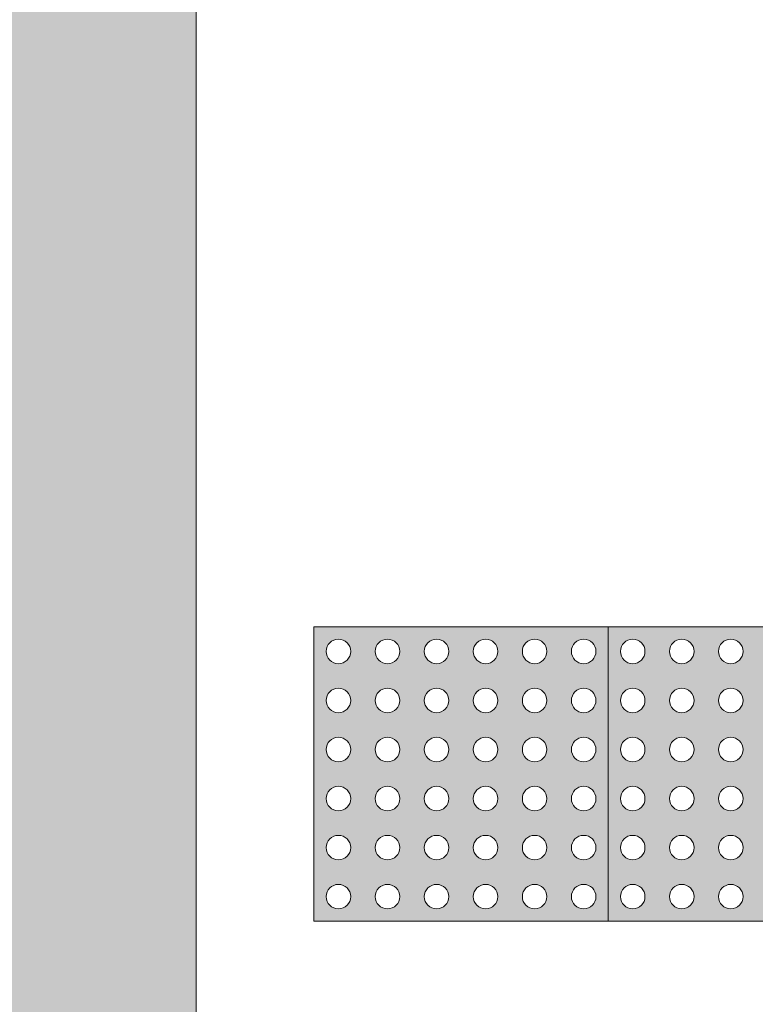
# Model space of a CAD drawing. Header units: metres. Extents: x -15 to 9.9, y -29.4 to -7.5.
# Tile 52 of 59: x 5.856 to 6.481, y -11.835 to -10.998. Entities that reach past the tile are written whole.
import ezdxf

# ---------------------------------------------------------------- set-up
doc = ezdxf.new("R2010")
doc.units = ezdxf.units.M
doc.linetypes.add('Traço ponto', pattern=[0.015875, 0.00635, -0.004763, 0, -0.004763])
for name, color, linetype, lineweight in [('A-ANNO-DIMS', 7, 'Continuous', 9), ('A-ANNO-DIMS-90', 7, 'Continuous', 9), ('A-DETL-GENF', 7, 'Continuous', 5)]:
    doc.layers.add(name, color=color, linetype=linetype, lineweight=lineweight)
doc.layers.add('A-DETL', color=7, linetype='Continuous', lineweight=5, true_color=0x00a600)
doc.styles.add('Arial', font='arial.ttf', dxfattribs={"height": 0.135})
doc.dimstyles.new('Com_linha__ref__contínua__-_Cor_Vermelha_Arial_1_5mm', dxfattribs={"dimscale": 0.3048, "dimtxt": 0.137735, "dimasz": 0.590551, "dimexe": 0.442913, "dimexo": 0.442913, "dimgap": 0.044291, "dimtad": 1, "dimrnd": 0.01, "dimzin": 0, "dimdsep": 46, "dimtxsty": 'Arial', "dimblk1": 'OBLIQUE', "dimblk2": 'OBLIQUE', "dimsah": 1, "dimcen": 0.09, "dimdle": 0.442913, "dimazin": 0, "dimtfac": 1, "dimtdec": 4, "dimtix": 1, "dimtmove": 0, "dimatfit": 3, "dimfxl": 1, "dimtvp": 1, "dimtolj": 1, "dimtzin": 0, "dimarcsym": 2})

# ---------------------------------------------------------------- blocks, each defined once
blk = doc.blocks.new('DIMBLOCK11-PLANTA DE COBERTURA')
at = {"layer": 'A-ANNO-DIMS-90', "color": 242, "true_color": 0xbd2b2e, "transparency": 16777216}
for p, q in [((-0.66359, -12.29434), (-0.66359, -11.41004)), ((6.00641, -12.29434), (6.00641, -12.15934)), ((-0.66359, -12.29434), (-0.57359, -12.20434)), ((6.00641, -12.29434), (6.09641, -12.20434)), ((-0.79859, -12.29434), (6.14141, -12.29434)), ((-0.66359, -12.29434), (-0.75359, -12.38434)), ((-0.66359, -12.29434), (-0.66359, -12.42934)), ((6.00641, -12.29434), (5.91641, -12.38434)), ((6.00641, -12.29434), (6.00641, -12.30206))]:
    blk.add_line(p, q, dxfattribs=at)
at = {"layer": 'A-ANNO-DIMS-90', "color": 0, "transparency": 16777216, "insert": (2.48918, -12.10558), "char_height": 0.135, "width": 0.4373617, "attachment_point": 1, "line_spacing_factor": 0.941778, "style": 'Arial'}
blk.add_mtext('6,67', dxfattribs=at)
blk = doc.blocks.new('_Oblique')
at = {"color": 0, "linetype": 'ByBlock', "lineweight": -2}
blk.add_line((-0.5, -0.5), (0.5, 0.5), dxfattribs=at)
blk = doc.blocks.new('DIMBLOCK33-PLANTA DE COBERTURA')
at = {"layer": 'A-ANNO-DIMS-90', "color": 242, "true_color": 0xbd2b2e, "transparency": 16777216}
for p, q in [((0.50641, -9.87872), (0.50641, -9.74372)), ((6.00641, -9.87872), (6.00641, -9.74372)), ((0.50641, -9.87872), (0.59641, -9.78872)), ((6.00641, -9.87872), (6.09641, -9.78872)), ((0.50641, -9.87872), (0.41641, -9.96872)), ((0.50641, -9.87872), (6.14141, -9.87872)), ((0.50641, -9.87872), (0.50641, -13.68004)), ((6.00641, -9.87872), (5.91641, -9.96872)), ((6.00641, -9.87872), (6.00641, -9.88644))]:
    blk.add_line(p, q, dxfattribs=at)
at = {"layer": 'A-ANNO-DIMS-90', "color": 0, "transparency": 16777216, "insert": (3.07418, -9.68996), "char_height": 0.135, "width": 0.4373617, "attachment_point": 1, "line_spacing_factor": 0.941778, "style": 'Arial'}
blk.add_mtext('5,50', dxfattribs=at)

msp = doc.modelspace()

# ---------------------------------------------------------------- hatches: boundary and pattern name
at = {"layer": 'A-DETL-GENF', "true_color": 0xd2e2c2}
h = msp.add_hatch(color=254, dxfattribs=at)
h.paths.add_polyline_path([(5.68641, -18.23504), (6.00641, -18.23504), (6.00641, -18.07504), (5.70641, -18.07504), (5.70641, -16.87504), (6.00641, -16.87504), (6.00641, -13.81504), (1.00641, -13.81504), (1.00641, -18.07504), (0.54716, -18.07504), (0.54716, -18.23504), (5.55111, -18.23504)])
h.paths.add_polyline_path([(0.50641, -12.61504), (6.00641, -12.61504), (6.00641, -8.23504), (-0.16359, -8.23504), (-0.16359, -12.61504)])
h.paths.add_polyline_path([(2.86588, -10.98682), (2.82346, -10.97632), (2.80431, -10.96948), (2.78764, -10.96072), (2.77426, -10.9494), (2.76483, -10.93504), (2.75895, -10.91793), (2.75579, -10.89549), (2.75503, -10.87765), (2.75556, -10.83293), (2.59395, -10.82941), (2.07676, -10.83021), (1.92545, -10.83201), (1.89845, -10.82832), (1.88794, -10.82566), (1.78484, -10.795), (1.6384, -10.74902), (1.62517, -10.74358), (1.59722, -10.72804), (1.57271, -10.70769), (1.54836, -10.68232), (1.52665, -10.65476), (1.48962, -10.59875), (1.45656, -10.54041), (1.44512, -10.51632), (1.43553, -10.49146), (1.40068, -10.37367), (1.38973, -10.31835), (1.38226, -10.26854), (1.37304, -10.16582), (1.36863, -10.06279), (1.37064, -10.05853), (1.37064, -9.98121), (1.36863, -9.97686), (1.37304, -9.87383), (1.38555, -9.74614), (1.38973, -9.7213), (1.40737, -9.64054), (1.43553, -9.54819), (1.44512, -9.52333), (1.45656, -9.49924), (1.48962, -9.4409), (1.52665, -9.38489), (1.55462, -9.35033), (1.58673, -9.31939), (1.59837, -9.31083), (1.64705, -9.2778), (1.69676, -9.24817), (1.74851, -9.22531), (1.80319, -9.2122), (1.86037, -9.20739), (1.91881, -9.20676), (2.08029, -9.20944), (2.21874, -9.21025), (2.67103, -9.20937), (2.75672, -9.20683), (2.75494, -9.1621), (2.75681, -9.13489), (2.75886, -9.12178), (2.76474, -9.10465), (2.77419, -9.09028), (2.78757, -9.07896), (2.80426, -9.07019), (2.83034, -9.06149), (2.86588, -9.05283), (2.89752, -9.06429), (2.90081, -9.06665), (2.90272, -9.06831), (2.90197, -9.07664), (2.89535, -9.08743), (2.88017, -9.10929), (2.83034, -9.20937), (3.29259, -9.19624), (3.75498, -9.19013), (3.90771, -9.19187), (4.06029, -9.19881), (4.24796, -9.21214), (4.50153, -9.19929), (4.62925, -9.19575), (4.757, -9.19806), (4.82044, -9.19657), (4.88388, -9.20035), (4.95932, -9.21214), (4.99016, -9.22179), (5.0162, -9.21971), (5.04232, -9.22036), (5.07876, -9.2259), (5.11394, -9.23674), (5.14224, -9.25764), (5.16713, -9.28235), (5.20786, -9.32724), (5.24239, -9.37685), (5.27303, -9.43682), (5.29703, -9.49735), (5.31636, -9.56609), (5.33071, -9.63444), (5.3449, -9.72355), (5.35708, -9.83838), (5.36115, -9.95376), (5.36098, -10.09068), (5.35708, -10.20127), (5.34203, -10.33633), (5.33071, -10.40522), (5.31491, -10.47979), (5.29703, -10.5423), (5.27015, -10.60928), (5.24239, -10.66281), (5.20786, -10.71242), (5.16713, -10.75731), (5.14602, -10.77871), (5.12235, -10.79736), (5.11371, -10.8025), (5.10443, -10.80643), (5.07381, -10.81485), (5.04232, -10.81931), (5.01306, -10.81971), (4.99018, -10.81788), (4.97073, -10.8246), (4.95072, -10.8295), (4.89987, -10.83749), (4.84853, -10.84156), (4.67507, -10.84427), (4.50153, -10.84033), (4.24796, -10.82751), (4.06029, -10.84084), (3.90771, -10.84778), (3.75498, -10.84952), (3.29259, -10.84341), (2.83034, -10.83028), (2.87295, -10.91793), (2.8874, -10.94153), (2.90081, -10.96081), (2.90226, -10.96355), (2.90197, -10.97134), (2.89916, -10.97444), (2.89535, -10.97622), (2.88017, -10.98207)])
at = {"layer": 'A-DETL-GENF', "true_color": 0xffffff}
h = msp.add_hatch(color=7, dxfattribs=at)
h.paths.add_polyline_path([(6.13245, -11.76421), (6.35641, -11.76421), (6.35641, -11.51421), (6.10641, -11.51421), (6.10641, -11.76421), (6.12994, -11.76421)])
h.paths.add_polyline_path([(6.16891, -11.75379), (6.1637, -11.7524), (6.15989, -11.74858), (6.1585, -11.74337), (6.15989, -11.73817), (6.1637, -11.73435), (6.16891, -11.73296), (6.17412, -11.73435), (6.17793, -11.73817), (6.17933, -11.74337), (6.17793, -11.74858), (6.17412, -11.7524), (6.17161, -11.75344)])
h.paths.add_polyline_path([(6.21058, -11.75379), (6.20537, -11.7524), (6.20156, -11.74858), (6.20016, -11.74337), (6.20156, -11.73817), (6.20537, -11.73435), (6.21058, -11.73296), (6.21579, -11.73435), (6.2196, -11.73817), (6.221, -11.74337), (6.2196, -11.74858), (6.21579, -11.7524), (6.21327, -11.75344)])
h.paths.add_polyline_path([(6.12725, -11.75379), (6.12204, -11.7524), (6.11822, -11.74858), (6.11683, -11.74337), (6.11822, -11.73817), (6.12204, -11.73435), (6.12725, -11.73296), (6.13245, -11.73435), (6.13627, -11.73817), (6.13766, -11.74337), (6.13627, -11.74858), (6.13245, -11.7524), (6.12994, -11.75344)])
h.paths.add_polyline_path([(6.25225, -11.75379), (6.24704, -11.7524), (6.24322, -11.74858), (6.24183, -11.74337), (6.24322, -11.73817), (6.24704, -11.73435), (6.25225, -11.73296), (6.25745, -11.73435), (6.26127, -11.73817), (6.26266, -11.74337), (6.26127, -11.74858), (6.25745, -11.7524), (6.25494, -11.75344)])
h.paths.add_polyline_path([(6.33558, -11.75379), (6.33037, -11.7524), (6.32656, -11.74858), (6.32516, -11.74337), (6.32656, -11.73817), (6.33037, -11.73435), (6.33558, -11.73296), (6.34079, -11.73435), (6.3446, -11.73817), (6.346, -11.74337), (6.3446, -11.74858), (6.34079, -11.7524), (6.33747, -11.75354)])
h.paths.add_polyline_path([(6.29391, -11.75379), (6.2887, -11.7524), (6.28489, -11.74858), (6.2835, -11.74337), (6.28489, -11.73817), (6.2887, -11.73435), (6.29391, -11.73296), (6.29912, -11.73435), (6.30293, -11.73817), (6.30433, -11.74337), (6.30293, -11.74858), (6.29912, -11.7524), (6.29661, -11.75344)])
h.paths.add_polyline_path([(6.12725, -11.71212), (6.12204, -11.71073), (6.11822, -11.70692), (6.11683, -11.70171), (6.11822, -11.6965), (6.12204, -11.69269), (6.12725, -11.69129), (6.13245, -11.69269), (6.13627, -11.6965), (6.13766, -11.70171), (6.13627, -11.70692), (6.13245, -11.71073), (6.12994, -11.71177)])
h.paths.add_polyline_path([(6.29391, -11.71212), (6.2887, -11.71073), (6.28489, -11.70692), (6.2835, -11.70171), (6.28489, -11.6965), (6.2887, -11.69269), (6.29391, -11.69129), (6.29912, -11.69269), (6.30293, -11.6965), (6.30433, -11.70171), (6.30293, -11.70692), (6.29912, -11.71073), (6.29661, -11.71177)])
h.paths.add_polyline_path([(6.33558, -11.71212), (6.33037, -11.71073), (6.32656, -11.70692), (6.32516, -11.70171), (6.32656, -11.6965), (6.33037, -11.69269), (6.33558, -11.69129), (6.34079, -11.69269), (6.3446, -11.6965), (6.346, -11.70171), (6.3446, -11.70692), (6.34079, -11.71073), (6.33747, -11.71188)])
h.paths.add_polyline_path([(6.21058, -11.71212), (6.20537, -11.71073), (6.20156, -11.70692), (6.20016, -11.70171), (6.20156, -11.6965), (6.20537, -11.69269), (6.21058, -11.69129), (6.21579, -11.69269), (6.2196, -11.6965), (6.221, -11.70171), (6.2196, -11.70692), (6.21579, -11.71073), (6.21327, -11.71177)])
h.paths.add_polyline_path([(6.25225, -11.71212), (6.24704, -11.71073), (6.24322, -11.70692), (6.24183, -11.70171), (6.24322, -11.6965), (6.24704, -11.69269), (6.25225, -11.69129), (6.25745, -11.69269), (6.26127, -11.6965), (6.26266, -11.70171), (6.26127, -11.70692), (6.25745, -11.71073), (6.25494, -11.71177)])
h.paths.add_polyline_path([(6.16891, -11.71212), (6.1637, -11.71073), (6.15989, -11.70692), (6.1585, -11.70171), (6.15989, -11.6965), (6.1637, -11.69269), (6.16891, -11.69129), (6.17412, -11.69269), (6.17793, -11.6965), (6.17933, -11.70171), (6.17793, -11.70692), (6.17412, -11.71073), (6.17161, -11.71177)])
h.paths.add_polyline_path([(6.25225, -11.67046), (6.24704, -11.66906), (6.24322, -11.66525), (6.24183, -11.66004), (6.24322, -11.65483), (6.24704, -11.65102), (6.25225, -11.64962), (6.25745, -11.65102), (6.26127, -11.65483), (6.26266, -11.66004), (6.26127, -11.66525), (6.25745, -11.66906), (6.25494, -11.6701)])
h.paths.add_polyline_path([(6.33558, -11.67046), (6.33037, -11.66906), (6.32656, -11.66525), (6.32516, -11.66004), (6.32656, -11.65483), (6.33037, -11.65102), (6.33558, -11.64962), (6.34079, -11.65102), (6.3446, -11.65483), (6.346, -11.66004), (6.3446, -11.66525), (6.34079, -11.66906), (6.33747, -11.67021)])
h.paths.add_polyline_path([(6.21058, -11.67046), (6.20537, -11.66906), (6.20156, -11.66525), (6.20016, -11.66004), (6.20156, -11.65483), (6.20537, -11.65102), (6.21058, -11.64962), (6.21579, -11.65102), (6.2196, -11.65483), (6.221, -11.66004), (6.2196, -11.66525), (6.21579, -11.66906), (6.21327, -11.6701)])
h.paths.add_polyline_path([(6.29391, -11.67046), (6.2887, -11.66906), (6.28489, -11.66525), (6.2835, -11.66004), (6.28489, -11.65483), (6.2887, -11.65102), (6.29391, -11.64962), (6.29912, -11.65102), (6.30293, -11.65483), (6.30433, -11.66004), (6.30293, -11.66525), (6.29912, -11.66906), (6.29661, -11.6701)])
h.paths.add_polyline_path([(6.16891, -11.67046), (6.1637, -11.66906), (6.15989, -11.66525), (6.1585, -11.66004), (6.15989, -11.65483), (6.1637, -11.65102), (6.16891, -11.64962), (6.17412, -11.65102), (6.17793, -11.65483), (6.17933, -11.66004), (6.17793, -11.66525), (6.17412, -11.66906), (6.17161, -11.6701)])
h.paths.add_polyline_path([(6.12725, -11.67046), (6.12204, -11.66906), (6.11822, -11.66525), (6.11683, -11.66004), (6.11822, -11.65483), (6.12204, -11.65102), (6.12767, -11.64968), (6.13245, -11.65102), (6.13627, -11.65483), (6.13766, -11.66004), (6.13627, -11.66525), (6.13245, -11.66906), (6.12994, -11.6701)])
h.paths.add_polyline_path([(6.33558, -11.62879), (6.33037, -11.6274), (6.32656, -11.62358), (6.32516, -11.61837), (6.32656, -11.61317), (6.33037, -11.60935), (6.33558, -11.60796), (6.34079, -11.60935), (6.3446, -11.61317), (6.346, -11.61837), (6.3446, -11.62358), (6.34079, -11.6274), (6.33747, -11.62854)])
h.paths.add_polyline_path([(6.12725, -11.62879), (6.12204, -11.6274), (6.11822, -11.62358), (6.11683, -11.61837), (6.11822, -11.61317), (6.12204, -11.60935), (6.12725, -11.60796), (6.13245, -11.60935), (6.13627, -11.61317), (6.13766, -11.61837), (6.13627, -11.62358), (6.13245, -11.6274), (6.12994, -11.62844)])
h.paths.add_polyline_path([(6.29391, -11.62879), (6.2887, -11.6274), (6.28489, -11.62358), (6.2835, -11.61837), (6.28489, -11.61317), (6.2887, -11.60935), (6.29391, -11.60796), (6.29912, -11.60935), (6.30293, -11.61317), (6.30433, -11.61837), (6.30293, -11.62358), (6.29912, -11.6274), (6.29661, -11.62844)])
h.paths.add_polyline_path([(6.21058, -11.62879), (6.20537, -11.6274), (6.20156, -11.62358), (6.20016, -11.61837), (6.20156, -11.61317), (6.20537, -11.60935), (6.21058, -11.60796), (6.21579, -11.60935), (6.2196, -11.61317), (6.221, -11.61837), (6.2196, -11.62358), (6.21579, -11.6274), (6.21327, -11.62844)])
h.paths.add_polyline_path([(6.16891, -11.62879), (6.1637, -11.6274), (6.15989, -11.62358), (6.1585, -11.61837), (6.15989, -11.61317), (6.1637, -11.60935), (6.16891, -11.60796), (6.17412, -11.60935), (6.17793, -11.61317), (6.17933, -11.61837), (6.17793, -11.62358), (6.17412, -11.6274), (6.17161, -11.62844)])
h.paths.add_polyline_path([(6.25225, -11.62879), (6.24704, -11.6274), (6.24322, -11.62358), (6.24183, -11.61837), (6.24322, -11.61317), (6.24704, -11.60935), (6.25225, -11.60796), (6.25745, -11.60935), (6.26127, -11.61317), (6.26266, -11.61837), (6.26127, -11.62358), (6.25745, -11.6274), (6.25494, -11.62844)])
h.paths.add_polyline_path([(6.21058, -11.58712), (6.20537, -11.58573), (6.20156, -11.58192), (6.20016, -11.57671), (6.20156, -11.5715), (6.20537, -11.56769), (6.21058, -11.56629), (6.21579, -11.56769), (6.2196, -11.5715), (6.221, -11.57671), (6.2196, -11.58192), (6.21579, -11.58573), (6.21327, -11.58677)])
h.paths.add_polyline_path([(6.25225, -11.58712), (6.24704, -11.58573), (6.24322, -11.58192), (6.24183, -11.57671), (6.24322, -11.5715), (6.24704, -11.56769), (6.25225, -11.56629), (6.25745, -11.56769), (6.26127, -11.5715), (6.26266, -11.57671), (6.26127, -11.58192), (6.25745, -11.58573), (6.25494, -11.58677)])
h.paths.add_polyline_path([(6.12725, -11.58712), (6.12204, -11.58573), (6.11822, -11.58192), (6.11683, -11.57671), (6.11822, -11.5715), (6.12204, -11.56769), (6.12725, -11.56629), (6.13245, -11.56769), (6.13627, -11.5715), (6.13766, -11.57671), (6.13627, -11.58192), (6.13245, -11.58573), (6.12994, -11.58677)])
h.paths.add_polyline_path([(6.33558, -11.58712), (6.33037, -11.58573), (6.32656, -11.58192), (6.32516, -11.57671), (6.32656, -11.5715), (6.33037, -11.56769), (6.33558, -11.56629), (6.34079, -11.56769), (6.3446, -11.5715), (6.346, -11.57671), (6.3446, -11.58192), (6.34079, -11.58573), (6.33747, -11.58688)])
h.paths.add_polyline_path([(6.29391, -11.58712), (6.2887, -11.58573), (6.28489, -11.58192), (6.2835, -11.57671), (6.28489, -11.5715), (6.2887, -11.56769), (6.29391, -11.56629), (6.29912, -11.56769), (6.30293, -11.5715), (6.30433, -11.57671), (6.30293, -11.58192), (6.29912, -11.58573), (6.29661, -11.58677)])
h.paths.add_polyline_path([(6.16891, -11.58712), (6.1637, -11.58573), (6.15989, -11.58192), (6.1585, -11.57671), (6.15989, -11.5715), (6.1637, -11.56769), (6.16891, -11.56629), (6.17412, -11.56769), (6.17793, -11.5715), (6.17933, -11.57671), (6.17793, -11.58192), (6.17412, -11.58573), (6.17161, -11.58677)])
h.paths.add_polyline_path([(6.12725, -11.54546), (6.12204, -11.54406), (6.11822, -11.54025), (6.11683, -11.53504), (6.11822, -11.52983), (6.12204, -11.52602), (6.12725, -11.52462), (6.13245, -11.52602), (6.13627, -11.52983), (6.13766, -11.53504), (6.13627, -11.54025), (6.13245, -11.54406), (6.12994, -11.5451)])
h.paths.add_polyline_path([(6.21058, -11.54546), (6.20537, -11.54406), (6.20156, -11.54025), (6.20016, -11.53504), (6.20156, -11.52983), (6.20537, -11.52602), (6.21058, -11.52462), (6.21579, -11.52602), (6.2196, -11.52983), (6.221, -11.53504), (6.2196, -11.54025), (6.21579, -11.54406), (6.21327, -11.5451)])
h.paths.add_polyline_path([(6.33558, -11.54546), (6.33037, -11.54406), (6.32656, -11.54025), (6.32516, -11.53504), (6.32656, -11.52983), (6.33037, -11.52602), (6.33558, -11.52462), (6.34079, -11.52602), (6.3446, -11.52983), (6.346, -11.53504), (6.3446, -11.54025), (6.34079, -11.54406), (6.33747, -11.54521)])
h.paths.add_polyline_path([(6.29391, -11.54546), (6.2887, -11.54406), (6.28489, -11.54025), (6.2835, -11.53504), (6.28489, -11.52983), (6.2887, -11.52602), (6.29391, -11.52462), (6.29912, -11.52602), (6.30293, -11.52983), (6.30433, -11.53504), (6.30293, -11.54025), (6.29912, -11.54406), (6.29661, -11.5451)])
h.paths.add_polyline_path([(6.16891, -11.54546), (6.1637, -11.54406), (6.15989, -11.54025), (6.1585, -11.53504), (6.15989, -11.52983), (6.1637, -11.52602), (6.16891, -11.52462), (6.17412, -11.52602), (6.17793, -11.52983), (6.17933, -11.53504), (6.17793, -11.54025), (6.17412, -11.54406), (6.17161, -11.5451)])
h.paths.add_polyline_path([(6.25225, -11.54546), (6.24704, -11.54406), (6.24322, -11.54025), (6.24183, -11.53504), (6.24322, -11.52983), (6.24704, -11.52602), (6.25225, -11.52462), (6.25745, -11.52602), (6.26127, -11.52983), (6.26266, -11.53504), (6.26127, -11.54025), (6.25745, -11.54406), (6.25494, -11.5451)])
h = msp.add_hatch(color=7, dxfattribs=at)
h.paths.add_polyline_path([(6.58827, -11.76421), (6.60641, -11.76421), (6.60641, -11.51421), (6.35641, -11.51421), (6.35641, -11.76421), (6.58558, -11.76421)])
h.paths.add_polyline_path([(6.58558, -11.75379), (6.58037, -11.7524), (6.57656, -11.74858), (6.57516, -11.74337), (6.57656, -11.73817), (6.58037, -11.73435), (6.58558, -11.73296), (6.59079, -11.73435), (6.5946, -11.73817), (6.596, -11.74337), (6.5946, -11.74858), (6.59079, -11.7524), (6.58827, -11.75344)])
h.paths.add_polyline_path([(6.37725, -11.75379), (6.37204, -11.7524), (6.36822, -11.74858), (6.36683, -11.74337), (6.36822, -11.73817), (6.37204, -11.73435), (6.37725, -11.73296), (6.38245, -11.73435), (6.38627, -11.73817), (6.38766, -11.74337), (6.38627, -11.74858), (6.38245, -11.7524), (6.37994, -11.75344)])
h.paths.add_polyline_path([(6.46058, -11.75379), (6.45537, -11.7524), (6.45156, -11.74858), (6.45016, -11.74337), (6.45156, -11.73817), (6.45537, -11.73435), (6.46058, -11.73296), (6.46579, -11.73435), (6.4696, -11.73817), (6.471, -11.74337), (6.4696, -11.74858), (6.46579, -11.7524), (6.46327, -11.75344)])
h.paths.add_polyline_path([(6.50225, -11.75379), (6.49704, -11.7524), (6.49322, -11.74858), (6.49183, -11.74337), (6.49322, -11.73817), (6.49704, -11.73435), (6.50225, -11.73296), (6.50745, -11.73435), (6.51127, -11.73817), (6.51266, -11.74337), (6.51127, -11.74858), (6.50745, -11.7524), (6.50494, -11.75344)])
h.paths.add_polyline_path([(6.54391, -11.75379), (6.5387, -11.7524), (6.53489, -11.74858), (6.5335, -11.74337), (6.53489, -11.73817), (6.5387, -11.73435), (6.54391, -11.73296), (6.54912, -11.73435), (6.55293, -11.73817), (6.55433, -11.74337), (6.55293, -11.74858), (6.54912, -11.7524), (6.54661, -11.75344)])
h.paths.add_polyline_path([(6.41891, -11.75379), (6.4137, -11.7524), (6.40989, -11.74858), (6.4085, -11.74337), (6.40989, -11.73817), (6.4137, -11.73435), (6.41891, -11.73296), (6.42412, -11.73435), (6.42793, -11.73817), (6.42933, -11.74337), (6.42793, -11.74858), (6.42412, -11.7524), (6.42161, -11.75344)])
h.paths.add_polyline_path([(6.46058, -11.71212), (6.45537, -11.71073), (6.45156, -11.70692), (6.45016, -11.70171), (6.45156, -11.6965), (6.45537, -11.69269), (6.46058, -11.69129), (6.46579, -11.69269), (6.4696, -11.6965), (6.471, -11.70171), (6.4696, -11.70692), (6.46579, -11.71073), (6.46327, -11.71177)])
h.paths.add_polyline_path([(6.37725, -11.71212), (6.37204, -11.71073), (6.36822, -11.70692), (6.36683, -11.70171), (6.36822, -11.6965), (6.37204, -11.69269), (6.37725, -11.69129), (6.38245, -11.69269), (6.38627, -11.6965), (6.38766, -11.70171), (6.38627, -11.70692), (6.38245, -11.71073), (6.37994, -11.71177)])
h.paths.add_polyline_path([(6.50225, -11.71212), (6.49704, -11.71073), (6.49322, -11.70692), (6.49183, -11.70171), (6.49322, -11.6965), (6.49704, -11.69269), (6.50225, -11.69129), (6.50745, -11.69269), (6.51127, -11.6965), (6.51266, -11.70171), (6.51127, -11.70692), (6.50745, -11.71073), (6.50494, -11.71177)])
h.paths.add_polyline_path([(6.58558, -11.71212), (6.58037, -11.71073), (6.57656, -11.70692), (6.57516, -11.70171), (6.57656, -11.6965), (6.58037, -11.69269), (6.58558, -11.69129), (6.59079, -11.69269), (6.5946, -11.6965), (6.596, -11.70171), (6.5946, -11.70692), (6.59079, -11.71073), (6.58827, -11.71177)])
h.paths.add_polyline_path([(6.41891, -11.71212), (6.4137, -11.71073), (6.40989, -11.70692), (6.4085, -11.70171), (6.40989, -11.6965), (6.4137, -11.69269), (6.41891, -11.69129), (6.42412, -11.69269), (6.42793, -11.6965), (6.42933, -11.70171), (6.42793, -11.70692), (6.42412, -11.71073), (6.42161, -11.71177)])
h.paths.add_polyline_path([(6.54391, -11.71212), (6.5387, -11.71073), (6.53489, -11.70692), (6.5335, -11.70171), (6.53489, -11.6965), (6.5387, -11.69269), (6.54391, -11.69129), (6.54912, -11.69269), (6.55293, -11.6965), (6.55433, -11.70171), (6.55293, -11.70692), (6.54912, -11.71073), (6.54661, -11.71177)])
h.paths.add_polyline_path([(6.58558, -11.67046), (6.58037, -11.66906), (6.57656, -11.66525), (6.57516, -11.66004), (6.57656, -11.65483), (6.58037, -11.65102), (6.58558, -11.64962), (6.59079, -11.65102), (6.5946, -11.65483), (6.596, -11.66004), (6.5946, -11.66525), (6.59079, -11.66906), (6.58827, -11.6701)])
h.paths.add_polyline_path([(6.54391, -11.67046), (6.5387, -11.66906), (6.53489, -11.66525), (6.5335, -11.66004), (6.53489, -11.65483), (6.5387, -11.65102), (6.54391, -11.64962), (6.54912, -11.65102), (6.55293, -11.65483), (6.55433, -11.66004), (6.55293, -11.66525), (6.54912, -11.66906), (6.54661, -11.6701)])
h.paths.add_polyline_path([(6.46058, -11.67046), (6.45537, -11.66906), (6.45156, -11.66525), (6.45016, -11.66004), (6.45156, -11.65483), (6.45537, -11.65102), (6.46058, -11.64962), (6.46579, -11.65102), (6.4696, -11.65483), (6.471, -11.66004), (6.4696, -11.66525), (6.46579, -11.66906), (6.46327, -11.6701)])
h.paths.add_polyline_path([(6.50225, -11.67046), (6.49704, -11.66906), (6.49322, -11.66525), (6.49183, -11.66004), (6.49322, -11.65483), (6.49704, -11.65102), (6.50225, -11.64962), (6.50745, -11.65102), (6.51127, -11.65483), (6.51266, -11.66004), (6.51127, -11.66525), (6.50745, -11.66906), (6.50494, -11.6701)])
h.paths.add_polyline_path([(6.37725, -11.67046), (6.37204, -11.66906), (6.36822, -11.66525), (6.36683, -11.66004), (6.36822, -11.65483), (6.37204, -11.65102), (6.37767, -11.64968), (6.38245, -11.65102), (6.38627, -11.65483), (6.38766, -11.66004), (6.38627, -11.66525), (6.38245, -11.66906), (6.37994, -11.6701)])
h.paths.add_polyline_path([(6.41891, -11.67046), (6.4137, -11.66906), (6.40989, -11.66525), (6.4085, -11.66004), (6.40989, -11.65483), (6.4137, -11.65102), (6.41891, -11.64962), (6.42412, -11.65102), (6.42793, -11.65483), (6.42933, -11.66004), (6.42793, -11.66525), (6.42412, -11.66906), (6.42161, -11.6701)])
h.paths.add_polyline_path([(6.58558, -11.62879), (6.58037, -11.6274), (6.57656, -11.62358), (6.57516, -11.61837), (6.57656, -11.61317), (6.58037, -11.60935), (6.58558, -11.60796), (6.59079, -11.60935), (6.5946, -11.61317), (6.596, -11.61837), (6.5946, -11.62358), (6.59079, -11.6274), (6.58827, -11.62844)])
h.paths.add_polyline_path([(6.37725, -11.62879), (6.37204, -11.6274), (6.36822, -11.62358), (6.36683, -11.61837), (6.36822, -11.61317), (6.37204, -11.60935), (6.37725, -11.60796), (6.38245, -11.60935), (6.38627, -11.61317), (6.38766, -11.61837), (6.38627, -11.62358), (6.38245, -11.6274), (6.37994, -11.62844)])
h.paths.add_polyline_path([(6.54391, -11.62879), (6.5387, -11.6274), (6.53489, -11.62358), (6.5335, -11.61837), (6.53489, -11.61317), (6.5387, -11.60935), (6.54391, -11.60796), (6.54912, -11.60935), (6.55293, -11.61317), (6.55433, -11.61837), (6.55293, -11.62358), (6.54912, -11.6274), (6.54661, -11.62844)])
h.paths.add_polyline_path([(6.46058, -11.62879), (6.45537, -11.6274), (6.45156, -11.62358), (6.45016, -11.61837), (6.45156, -11.61317), (6.45537, -11.60935), (6.46058, -11.60796), (6.46579, -11.60935), (6.4696, -11.61317), (6.471, -11.61837), (6.4696, -11.62358), (6.46579, -11.6274), (6.46327, -11.62844)])
h.paths.add_polyline_path([(6.41891, -11.62879), (6.4137, -11.6274), (6.40989, -11.62358), (6.4085, -11.61837), (6.40989, -11.61317), (6.4137, -11.60935), (6.41891, -11.60796), (6.42412, -11.60935), (6.42793, -11.61317), (6.42933, -11.61837), (6.42793, -11.62358), (6.42412, -11.6274), (6.42161, -11.62844)])
h.paths.add_polyline_path([(6.50225, -11.62879), (6.49704, -11.6274), (6.49322, -11.62358), (6.49183, -11.61837), (6.49322, -11.61317), (6.49704, -11.60935), (6.50225, -11.60796), (6.50745, -11.60935), (6.51127, -11.61317), (6.51266, -11.61837), (6.51127, -11.62358), (6.50745, -11.6274), (6.50494, -11.62844)])
h.paths.add_polyline_path([(6.37725, -11.58712), (6.37204, -11.58573), (6.36822, -11.58192), (6.36683, -11.57671), (6.36822, -11.5715), (6.37204, -11.56769), (6.37725, -11.56629), (6.38245, -11.56769), (6.38627, -11.5715), (6.38766, -11.57671), (6.38627, -11.58192), (6.38245, -11.58573), (6.37994, -11.58677)])
h.paths.add_polyline_path([(6.54391, -11.58712), (6.5387, -11.58573), (6.53489, -11.58192), (6.5335, -11.57671), (6.53489, -11.5715), (6.5387, -11.56769), (6.54391, -11.56629), (6.54912, -11.56769), (6.55293, -11.5715), (6.55433, -11.57671), (6.55293, -11.58192), (6.54912, -11.58573), (6.54661, -11.58677)])
h.paths.add_polyline_path([(6.58558, -11.58712), (6.58037, -11.58573), (6.57656, -11.58192), (6.57516, -11.57671), (6.57656, -11.5715), (6.58037, -11.56769), (6.58558, -11.56629), (6.59079, -11.56769), (6.5946, -11.5715), (6.596, -11.57671), (6.5946, -11.58192), (6.59079, -11.58573), (6.58827, -11.58677)])
h.paths.add_polyline_path([(6.46058, -11.58712), (6.45537, -11.58573), (6.45156, -11.58192), (6.45016, -11.57671), (6.45156, -11.5715), (6.45537, -11.56769), (6.46058, -11.56629), (6.46579, -11.56769), (6.4696, -11.5715), (6.471, -11.57671), (6.4696, -11.58192), (6.46579, -11.58573), (6.46327, -11.58677)])
h.paths.add_polyline_path([(6.50225, -11.58712), (6.49704, -11.58573), (6.49322, -11.58192), (6.49183, -11.57671), (6.49322, -11.5715), (6.49704, -11.56769), (6.50225, -11.56629), (6.50745, -11.56769), (6.51127, -11.5715), (6.51266, -11.57671), (6.51127, -11.58192), (6.50745, -11.58573), (6.50494, -11.58677)])
h.paths.add_polyline_path([(6.41891, -11.58712), (6.4137, -11.58573), (6.40989, -11.58192), (6.4085, -11.57671), (6.40989, -11.5715), (6.4137, -11.56769), (6.41891, -11.56629), (6.42412, -11.56769), (6.42793, -11.5715), (6.42933, -11.57671), (6.42793, -11.58192), (6.42412, -11.58573), (6.42161, -11.58677)])
h.paths.add_polyline_path([(6.54391, -11.54546), (6.5387, -11.54406), (6.53489, -11.54025), (6.5335, -11.53504), (6.53489, -11.52983), (6.5387, -11.52602), (6.54391, -11.52462), (6.54912, -11.52602), (6.55293, -11.52983), (6.55433, -11.53504), (6.55293, -11.54025), (6.54912, -11.54406), (6.54661, -11.5451)])
h.paths.add_polyline_path([(6.41891, -11.54546), (6.4137, -11.54406), (6.40989, -11.54025), (6.4085, -11.53504), (6.40989, -11.52983), (6.4137, -11.52602), (6.41891, -11.52462), (6.42412, -11.52602), (6.42793, -11.52983), (6.42933, -11.53504), (6.42793, -11.54025), (6.42412, -11.54406), (6.42161, -11.5451)])
h.paths.add_polyline_path([(6.37725, -11.54546), (6.37204, -11.54406), (6.36822, -11.54025), (6.36683, -11.53504), (6.36822, -11.52983), (6.37204, -11.52602), (6.37725, -11.52462), (6.38245, -11.52602), (6.38627, -11.52983), (6.38766, -11.53504), (6.38627, -11.54025), (6.38245, -11.54406), (6.37994, -11.5451)])
h.paths.add_polyline_path([(6.58558, -11.54546), (6.58037, -11.54406), (6.57656, -11.54025), (6.57516, -11.53504), (6.57656, -11.52983), (6.58037, -11.52602), (6.58558, -11.52462), (6.59079, -11.52602), (6.5946, -11.52983), (6.596, -11.53504), (6.5946, -11.54025), (6.59079, -11.54406), (6.58827, -11.5451)])
h.paths.add_polyline_path([(6.50225, -11.54546), (6.49704, -11.54406), (6.49322, -11.54025), (6.49183, -11.53504), (6.49322, -11.52983), (6.49704, -11.52602), (6.50267, -11.52468), (6.50745, -11.52602), (6.51127, -11.52983), (6.51266, -11.53504), (6.51127, -11.54025), (6.50745, -11.54406), (6.50494, -11.5451)])
h.paths.add_polyline_path([(6.46058, -11.54546), (6.45537, -11.54406), (6.45156, -11.54025), (6.45016, -11.53504), (6.45156, -11.52983), (6.45537, -11.52602), (6.46058, -11.52462), (6.46579, -11.52602), (6.4696, -11.52983), (6.471, -11.53504), (6.4696, -11.54025), (6.46579, -11.54406), (6.46327, -11.5451)])

# ---------------------------------------------------------------- linework, layer by layer
at = {"layer": 'A-DETL', "color": 7, "linetype": 'Traço ponto'}
for p, q in [((6.00641, -12.71504), (6.00641, -7.83504)), ((6.00641, -12.61504), (6.00641, -8.23504))]:
    msp.add_line(p, q, dxfattribs=at)
at = {"layer": 'A-DETL', "color": 8, "true_color": 0x808080}
for p, q in [((6.35641, -11.51421), (6.10641, -11.51421)), ((6.10641, -11.51421), (6.10641, -11.76421)), ((6.60641, -11.51421), (6.35641, -11.51421)), ((6.35641, -11.76421), (6.35641, -11.51421)), ((6.10641, -11.76421), (6.35641, -11.76421)), ((6.35641, -11.76421), (6.60641, -11.76421))]:
    msp.add_line(p, q, dxfattribs=at)
for centre, start, end in [((6.12725, -11.53504), 0, 180), ((6.16891, -11.53504), 0, 180), ((6.21058, -11.53504), 0, 180), ((6.25225, -11.53504), 0, 180), ((6.29391, -11.53504), 0, 180), ((6.33558, -11.53504), 0, 180), ((6.37725, -11.53504), 0, 180), ((6.41891, -11.53504), 0, 180), ((6.46058, -11.53504), 0, 180), ((6.12725, -11.53504), 180, 0), ((6.16891, -11.53504), 180, 0), ((6.21058, -11.53504), 180, 0), ((6.25225, -11.53504), 180, 0), ((6.29391, -11.53504), 180, 0), ((6.33558, -11.53504), 180, 0), ((6.37725, -11.53504), 180, 0), ((6.41891, -11.53504), 180, 0), ((6.46058, -11.53504), 180, 0), ((6.12725, -11.57671), 0, 180), ((6.16891, -11.57671), 0, 180), ((6.21058, -11.57671), 0, 180), ((6.25225, -11.57671), 0, 180), ((6.29391, -11.57671), 0, 180), ((6.33558, -11.57671), 0, 180), ((6.37725, -11.57671), 0, 180), ((6.41891, -11.57671), 0, 180), ((6.46058, -11.57671), 0, 180), ((6.12725, -11.57671), 180, 0), ((6.16891, -11.57671), 180, 0), ((6.21058, -11.57671), 180, 0), ((6.25225, -11.57671), 180, 0), ((6.29391, -11.57671), 180, 0), ((6.33558, -11.57671), 180, 0), ((6.37725, -11.57671), 180, 0), ((6.41891, -11.57671), 180, 0), ((6.46058, -11.57671), 180, 0), ((6.12725, -11.61837), 0, 180), ((6.16891, -11.61837), 0, 180), ((6.21058, -11.61837), 0, 180), ((6.25225, -11.61837), 0, 180), ((6.29391, -11.61837), 0, 180), ((6.33558, -11.61837), 0, 180), ((6.37725, -11.61837), 0, 180), ((6.41891, -11.61837), 0, 180), ((6.46058, -11.61837), 0, 180), ((6.12725, -11.61837), 180, 0), ((6.16891, -11.61837), 180, 0), ((6.21058, -11.61837), 180, 0), ((6.25225, -11.61837), 180, 0), ((6.29391, -11.61837), 180, 0), ((6.33558, -11.61837), 180, 0), ((6.37725, -11.61837), 180, 0), ((6.41891, -11.61837), 180, 0), ((6.46058, -11.61837), 180, 0), ((6.12725, -11.66004), 0, 180), ((6.16891, -11.66004), 0, 180), ((6.21058, -11.66004), 0, 180), ((6.25225, -11.66004), 0, 180), ((6.29391, -11.66004), 0, 180), ((6.33558, -11.66004), 0, 180), ((6.37725, -11.66004), 0, 180), ((6.41891, -11.66004), 0, 180), ((6.46058, -11.66004), 0, 180), ((6.12725, -11.66004), 180, 0), ((6.16891, -11.66004), 180, 0), ((6.21058, -11.66004), 180, 0), ((6.25225, -11.66004), 180, 0), ((6.29391, -11.66004), 180, 0), ((6.33558, -11.66004), 180, 0), ((6.37725, -11.66004), 180, 0), ((6.41891, -11.66004), 180, 0), ((6.46058, -11.66004), 180, 0), ((6.12725, -11.70171), 0, 180), ((6.16891, -11.70171), 0, 180), ((6.21058, -11.70171), 0, 180), ((6.25225, -11.70171), 0, 180), ((6.29391, -11.70171), 0, 180), ((6.33558, -11.70171), 0, 180), ((6.37725, -11.70171), 0, 180), ((6.41891, -11.70171), 0, 180), ((6.46058, -11.70171), 0, 180), ((6.12725, -11.70171), 180, 0), ((6.16891, -11.70171), 180, 0), ((6.21058, -11.70171), 180, 0), ((6.25225, -11.70171), 180, 0), ((6.29391, -11.70171), 180, 0), ((6.33558, -11.70171), 180, 0), ((6.37725, -11.70171), 180, 0), ((6.41891, -11.70171), 180, 0), ((6.46058, -11.70171), 180, 0), ((6.12725, -11.74337), 0, 180), ((6.16891, -11.74337), 0, 180), ((6.21058, -11.74337), 0, 180), ((6.25225, -11.74337), 0, 180), ((6.29391, -11.74337), 0, 180), ((6.33558, -11.74337), 0, 180), ((6.37725, -11.74337), 0, 180), ((6.41891, -11.74337), 0, 180), ((6.46058, -11.74337), 0, 180), ((6.12725, -11.74337), 180, 0), ((6.16891, -11.74337), 180, 0), ((6.21058, -11.74337), 180, 0), ((6.25225, -11.74337), 180, 0), ((6.29391, -11.74337), 180, 0), ((6.33558, -11.74337), 180, 0), ((6.37725, -11.74337), 180, 0), ((6.41891, -11.74337), 180, 0), ((6.46058, -11.74337), 180, 0)]:
    msp.add_arc(centre, 0.01042, start, end, dxfattribs=at)

# ---------------------------------------------------------------- dimensions: what is measured, and where the dimension line sits
at = {"layer": 'A-ANNO-DIMS', "color": 242, "true_color": 0xbd2b2e}
for base, p1, p2, override, picture, middle in [((6.00641, -9.87872), (0.50641, -13.81504), (6.00641, -9.75144), {"dimpost": '<>', "dimfxl": 6.838336}, 'DIMBLOCK33-PLANTA DE COBERTURA', (3.25641, -9.79629)), ((6.00641, -12.29434), (-0.66359, -11.27504), (6.00641, -12.16706), {"dimpost": '<>', "dimfxl": 6.729383}, 'DIMBLOCK11-PLANTA DE COBERTURA', (2.67141, -12.21191))]:
    dim = msp.add_linear_dim(base=base, p1=p1, p2=p2, dimstyle='Com_linha__ref__contínua__-_Cor_Vermelha_Arial_1_5mm', override=override, dxfattribs=at)
    dim.commit()
    dim.dimension.update_dxf_attribs({"geometry": picture, "text_midpoint": middle})

doc.saveas('drawing.dxf')
